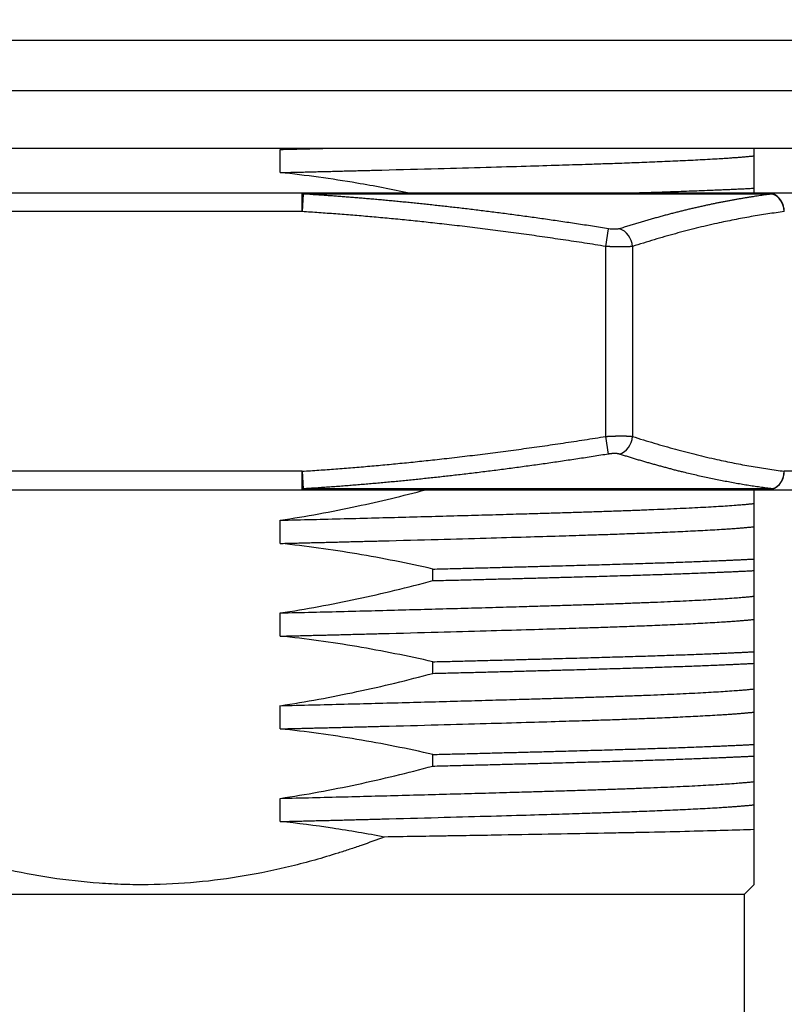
# Model space of a CAD drawing. Header units: inches. Extents: x 174632 to 174866, y 105824 to 105989.
# Tile 6 of 14: x 174708 to 174720, y 105941 to 105957. Entities that reach past the tile are written whole.
import ezdxf

# ---------------------------------------------------------------- set-up
doc = ezdxf.new("R2010")
doc.units = ezdxf.units.IN
doc.layers.add('20', color=7, linetype='Continuous', true_color=0xffffff)
doc.styles.get("Standard").update_dxf_attribs({"font": 'arial.ttf'})
doc.styles.add('标准', font='txt', dxfattribs={"width": 0.667})
doc.dimstyles.get("Standard").update_dxf_attribs({"dimtxt": 0.18, "dimasz": 0.18, "dimexe": 0.18, "dimexo": 0.0625, "dimgap": 0.09, "dimtad": 0, "dimtih": 1, "dimtoh": 1, "dimdec": 4, "dimzin": 0, "dimdsep": 46, "dimtxsty": 'Standard', "dimcen": 0.09, "dimadec": 0, "dimazin": 0, "dimtfac": 1, "dimtdec": 4, "dimtofl": 0, "dimtmove": 0, "dimatfit": 3, "dimfxl": 1, "dimtolj": 1, "dimtzin": 0, "dimarcsym": 0})
doc.dimstyles.new('对齐', dxfattribs={"dimtxt": 3, "dimasz": 2.5, "dimexe": 1.25, "dimexo": 0.625, "dimtad": 1, "dimdsep": 46, "dimtxsty": '标准', "dimcen": 2.5, "dimclrd": 3, "dimclre": 3, "dimclrt": 3, "dimadec": 0, "dimazin": 0, "dimtfac": 1, "dimtmove": 0, "dimatfit": 3, "dimfxl": 1, "dimarcsym": 0})

# ---------------------------------------------------------------- blocks, each defined once
blk = doc.blocks.new('*D10')
at = {"color": 3, "lineweight": -2, "transparency": 16777216}
for p, q in [((174695.502, 105957.155), (174695.502, 105978.14)), ((174723.502, 105957.155), (174723.502, 105978.14)), ((174698.002, 105976.89), (174721.002, 105976.89))]:
    blk.add_line(p, q, dxfattribs=at)
at = {"color": 3, "transparency": 16777216}
for points in [[(174698.002, 105977.306), (174698.002, 105976.473), (174695.502, 105976.89)], [(174721.002, 105977.306), (174721.002, 105976.473), (174723.502, 105976.89)]]:
    blk.add_solid(points, dxfattribs=at)
at = {"layer": 'Defpoints', "color": 0, "transparency": 16777216}
for p in [(174723.502, 105976.89), (174695.502, 105956.53), (174723.502, 105956.53)]:
    blk.add_point(p, dxfattribs=at)
at = {"color": 3, "lineweight": 18, "transparency": 16777216, "insert": (174709.502, 105979.015), "char_height": 3, "attachment_point": 5, "style": '标准'}
blk.add_mtext('{\\fISOCPEUR|b0|i0|c134|p34;%%C}28', dxfattribs=at)
blk = doc.blocks.new('*D13')
at = {"color": 3, "lineweight": -2, "transparency": 16777216}
for p, q in [((174734.831, 105955.712), (174739.342, 105955.712)), ((174738.092, 105953.212), (174738.092, 105940.212)), ((174719.377, 105937.712), (174739.342, 105937.712))]:
    blk.add_line(p, q, dxfattribs=at)
at = {"color": 3, "transparency": 16777216}
for points in [[(174737.675, 105953.212), (174738.508, 105953.212), (174738.092, 105955.712)], [(174737.675, 105940.212), (174738.508, 105940.212), (174738.092, 105937.712)]]:
    blk.add_solid(points, dxfattribs=at)
at = {"layer": 'Defpoints', "color": 0, "transparency": 16777216}
for p in [(174734.206, 105955.712), (174718.752, 105937.712), (174738.092, 105937.712)]:
    blk.add_point(p, dxfattribs=at)
at = {"color": 3, "lineweight": 18, "transparency": 16777216, "insert": (174735.967, 105946.712), "char_height": 3, "attachment_point": 5, "rotation": 90, "style": '标准'}
blk.add_mtext('18', dxfattribs=at)
blk = doc.blocks.new('*D16')
at = {"color": 0, "lineweight": -2, "transparency": 16777216}
for p, q in [((174727.526, 105940.212), (174727.526, 105942.712)), ((174727.526, 105942.712), (174730.026, 105942.712)), ((174718.064, 105937.712), (174727.706, 105937.712)), ((174718.064, 105934.712), (174727.706, 105934.712)), ((174727.526, 105932.212), (174727.526, 105929.712))]:
    blk.add_line(p, q, dxfattribs=at)
at = {"color": 0, "transparency": 16777216}
for points in [[(174727.109, 105940.212), (174727.943, 105940.212), (174727.526, 105937.712)], [(174727.109, 105932.212), (174727.943, 105932.212), (174727.526, 105934.712)]]:
    blk.add_solid(points, dxfattribs=at)
at = {"layer": 'Defpoints', "color": 0, "transparency": 16777216}
for p in [(174718.002, 105937.712), (174727.526, 105937.712), (174718.002, 105934.712)]:
    blk.add_point(p, dxfattribs=at)
at = {"color": 0, "lineweight": 18, "transparency": 16777216, "insert": (174731.098, 105942.712), "char_height": 3, "attachment_point": 5}
blk.add_mtext('\\A1;3', dxfattribs=at)

msp = doc.modelspace()

# ---------------------------------------------------------------- linework, layer by layer
at = {"layer": '20', "color": 7}
for p, q in [((174695.50179, 105956.53008), (174723.50179, 105956.53008)), ((174723.50179, 105955.71174), (174695.50179, 105955.71174)), ((174697.50179, 105954.78288), (174721.50179, 105954.78288)), ((174711.74065, 105954.38909), (174711.74065, 105954.76409)), ((174719.40179, 105954.78288), (174719.40179, 105954.6594)), ((174712.09588, 105954.05724), (174706.9077, 105954.05724)), ((174712.11375, 105954.04256), (174712.09587, 105953.75724)), ((174712.09588, 105953.75724), (174712.09588, 105954.05724)), ((174719.70612, 105954.04256), (174712.11376, 105954.04256)), ((174722.23037, 105954.05724), (174719.63628, 105954.05724)), ((174712.09588, 105953.75724), (174706.9077, 105953.75724)), ((174717.00734, 105953.19443), (174717.05317, 105953.47975)), ((174717.00734, 105950.12005), (174717.00734, 105953.19443)), ((174717.44036, 105953.19443), (174717.44036, 105950.12005)), ((174717.05317, 105949.83474), (174717.00734, 105950.12005)), ((174712.09588, 105949.55724), (174706.90772, 105949.55724)), ((174712.09588, 105949.25724), (174712.09588, 105949.55724)), ((174712.09589, 105949.55724), (174712.11377, 105949.27192)), ((174722.49018, 105949.55724), (174719.89609, 105949.55724)), ((174706.90772, 105949.25724), (174712.09588, 105949.25724)), ((174719.70612, 105949.27192), (174712.11376, 105949.27192)), ((174719.63628, 105949.25724), (174722.23037, 105949.25724)), ((174719.40179, 105949.0344), (174719.40179, 105948.6594)), ((174711.74065, 105948.38909), (174711.74065, 105948.76409)), ((174719.40179, 105947.5344), (174719.40179, 105947.1594)), ((174711.74065, 105946.88909), (174711.74065, 105947.26409)), ((174719.40179, 105946.0344), (174719.40179, 105945.6594)), ((174711.74065, 105945.38909), (174711.74065, 105945.76409)), ((174719.40179, 105944.5344), (174719.40179, 105944.1594)), ((174711.74065, 105943.88909), (174711.74065, 105944.26409)), ((174719.25179, 105942.71174), (174719.40179, 105942.86646)), ((174699.75179, 105942.71174), (174719.25179, 105942.71174)), ((174719.25179, 105938.21174), (174719.25179, 105942.71174))]:
    msp.add_line(p, q, dxfattribs=at)
for centre, major_axis, ratio, start_param, end_param in [((174712.09588, 105953.75724), (0, -0.3), 0.19283363, 2.8274394, 3.14159265), ((174719.63628, 105953.75724), (0, 0.3), 0.8660254, 4.71238917, 6.28318531), ((174719.63628, 105953.75724), (0, 0.3), 0.7533546, 5.96903205, 6.28318531), ((174719.63628, 105953.75724), (0.03731, -0.29767), 0.86432891, 1.46287395, 2.72559908), ((174717.18055, 105953.19443), (-0.09175, 0.28563), 0.85506806, 4.44434507, 5.7431727), ((174717.18055, 105950.12005), (0.09175, 0.28563), 0.85506806, 3.68160526, 4.98043289), ((174719.63628, 105949.55724), (0, 0.3), 0.8660254, 3.14159265, 4.71238892), ((174712.09588, 105949.55724), (0, 0.3), 0.19283363, 3.14159265, 3.45574552), ((174719.63628, 105949.55724), (0, -0.3), 0.75335459, 0, 0.31415286)]:
    msp.add_ellipse(centre, major_axis=major_axis, ratio=ratio, start_param=start_param, end_param=end_param, dxfattribs=at)
for points, weights, degree in [([(174711.74065, 105954.76398), (174712.12512, 105954.77335), (174712.50169, 105954.78283)], [0.96894755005, 0.965746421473, 0.964007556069], 2), ([(174717.31254, 105954.05724), (174718.60863, 105954.0955), (174719.40179, 105954.13673)], [0.998483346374, 0.966730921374, 0.962567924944], 2), ([(174719.63628, 105954.05724), (174717.65667, 105954.05724), (174715.04968, 105954.05724), (174712.09588, 105954.05724)], [1, 0.964125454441, 0.964125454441, 1], 3), ([(174719.70612, 105949.27192), (174719.81945, 105949.31301), (174719.89186, 105949.42235), (174719.89609, 105949.55724)], [1.10026515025, 0.962361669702, 0.966711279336, 1.11331397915], 3), ([(174712.09588, 105949.25724), (174715.04968, 105949.25724), (174717.65667, 105949.25724), (174719.63628, 105949.25724)], [1, 0.964125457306, 0.964125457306, 1], 3)]:
    msp.add_rational_spline(points, weights, degree=degree, dxfattribs=at)
for points, degree in [([(174711.74065, 105954.76398), (174711.77926, 105954.76979), (174711.81786, 105954.77572), (174711.85643, 105954.78177)], 3), ([(174719.40179, 105954.13673), (174719.40179, 105954.05724)], 1), ([(174717.00734, 105953.19443), (174714.40309, 105953.61268), (174712.09588, 105953.75724)], 2), ([(174719.89609, 105953.75724), (174718.74253, 105953.6127), (174717.44036, 105953.19443)], 2), ([(174712.09587, 105949.55724), (174714.40298, 105949.70178), (174717.00734, 105950.12005)], 2), ([(174717.44036, 105950.12005), (174718.74249, 105949.7018), (174719.89609, 105949.55724)], 2), ([(174719.40179, 105948.13673), (174719.40179, 105947.94923)], 1), ([(174714.20851, 105947.78676), (174714.20851, 105947.97426)], 1), ([(174719.40179, 105946.63673), (174719.40179, 105946.44923)], 1), ([(174714.20851, 105946.28676), (174714.20851, 105946.47426)], 1), ([(174719.40179, 105945.13673), (174719.40179, 105944.94923)], 1), ([(174714.20851, 105944.78676), (174714.20851, 105944.97426)], 1)]:
    msp.add_open_spline(points, degree=degree, dxfattribs=at)
for points, knots in [([(174711.74065, 105954.38909), (174711.75706, 105954.38949), (174711.79001, 105954.39029), (174711.83952, 105954.3915), (174711.88931, 105954.39272), (174711.93939, 105954.39394), (174711.98974, 105954.39518), (174712.04037, 105954.39642), (174712.09126, 105954.39768), (174712.14243, 105954.39894), (174712.19386, 105954.40021), (174712.24556, 105954.40149), (174712.29751, 105954.40278), (174712.34973, 105954.40408), (174712.40219, 105954.40539), (174712.45491, 105954.40671), (174712.50788, 105954.40803), (174712.56109, 105954.40937), (174712.61454, 105954.41071), (174712.66823, 105954.41207), (174712.72215, 105954.41343), (174712.77631, 105954.4148), (174712.83069, 105954.41618), (174712.8853, 105954.41757), (174712.94012, 105954.41897), (174712.99516, 105954.42038), (174713.05041, 105954.4218), (174713.10588, 105954.42323), (174713.16154, 105954.42466), (174713.21741, 105954.42611), (174713.27347, 105954.42756), (174713.32972, 105954.42902), (174713.67777, 105954.43811), (174714.27247, 105954.45391), (174715.04879, 105954.47541), (174715.69804, 105954.49417), (174716.23049, 105954.51023), (174716.63967, 105954.52292), (174716.97623, 105954.53382), (174717.28183, 105954.54445), (174717.60392, 105954.55644), (174717.93525, 105954.56985), (174718.26745, 105954.58464), (174718.59088, 105954.60082), (174718.80236, 105954.61307), (174718.9237, 105954.62083), (174718.96643, 105954.62364), (174719.00746, 105954.62641), (174719.04682, 105954.62916), (174719.08453, 105954.63186), (174719.12065, 105954.63454), (174719.15521, 105954.63718), (174719.18823, 105954.63978), (174719.21977, 105954.64235), (174719.24986, 105954.64489), (174719.27852, 105954.64739), (174719.30581, 105954.64986), (174719.33175, 105954.65229), (174719.35636, 105954.65469), (174719.37977, 105954.65706), (174719.39448, 105954.65862), (174719.40179, 105954.6594)], [0, 0, 0, 0, 0.00441945, 0.00886957, 0.01335035, 0.0178618, 0.02240391, 0.02697669, 0.03158014, 0.03621425, 0.04087902, 0.04557447, 0.05030058, 0.05505735, 0.0598448, 0.0646629, 0.06951168, 0.07439112, 0.07930122, 0.084242, 0.08921343, 0.09421554, 0.09924831, 0.10431174, 0.10940585, 0.11453061, 0.11968605, 0.12487215, 0.13008891, 0.13533635, 0.14061444, 0.14592321, 0.15126264, 0.23940017, 0.31834227, 0.38808682, 0.44863196, 0.49997608, 0.5357138, 0.57614717, 0.62127591, 0.67109972, 0.72561824, 0.7848311, 0.84873789, 0.85905517, 0.86925732, 0.87934436, 0.88931628, 0.89917308, 0.90891476, 0.91854132, 0.92805277, 0.93744909, 0.94673029, 0.95589637, 0.96494734, 0.97388318, 0.98270391, 0.99140951, 1, 1, 1, 1]), ([(174719.40179, 105954.65951), (174719.40179, 105954.62819), (174719.40179, 105954.59349), (174719.40179, 105954.51778), (174719.40179, 105954.47676), (174719.40179, 105954.34504), (174719.40179, 105954.24566), (174719.40179, 105954.13673)], [0, 0, 0, 0, 0.25, 0.25, 0.5, 0.5, 1, 1, 1, 1]), ([(174713.82403, 105954.05847), (174713.54399, 105954.11734), (174713.26288, 105954.17098), (174712.77505, 105954.25362), (174712.56874, 105954.28538), (174712.15536, 105954.34225), (174711.94823, 105954.36736), (174711.74065, 105954.38898)], [0, 0, 0, 0, 0.40675914, 0.40675914, 0.70337957, 0.70337957, 1, 1, 1, 1]), ([(174717.05317, 105953.47975), (174717.00943, 105953.48671), (174716.92232, 105953.50058), (174716.79215, 105953.52096), (174716.66302, 105953.54092), (174716.53494, 105953.56044), (174716.4079, 105953.57953), (174716.28191, 105953.59819), (174716.15696, 105953.61642), (174716.03307, 105953.63423), (174715.91022, 105953.65162), (174715.78843, 105953.66859), (174715.66768, 105953.68516), (174715.548, 105953.70131), (174715.42936, 105953.71707), (174715.31178, 105953.73242), (174715.19526, 105953.74739), (174715.0798, 105953.76196), (174714.9654, 105953.77614), (174714.85206, 105953.78995), (174714.73978, 105953.80338), (174714.62857, 105953.81643), (174714.51842, 105953.82912), (174714.40934, 105953.84145), (174714.30132, 105953.85342), (174714.19437, 105953.86504), (174714.0885, 105953.87632), (174713.98369, 105953.88725), (174713.87995, 105953.89784), (174713.77729, 105953.90811), (174713.67571, 105953.91805), (174713.57519, 105953.92767), (174713.47576, 105953.93697), (174713.3774, 105953.94597), (174713.28012, 105953.95466), (174713.18393, 105953.96305), (174713.08881, 105953.97115), (174712.99477, 105953.97896), (174712.90182, 105953.98649), (174712.80995, 105953.99375), (174712.71917, 105954.00074), (174712.62947, 105954.00746), (174712.54086, 105954.01392), (174712.45333, 105954.02013), (174712.3669, 105954.0261), (174712.28155, 105954.03182), (174712.19729, 105954.03731), (174712.14148, 105954.04082), (174712.11376, 105954.04256)], [0, 0, 0, 0, 0.02671387, 0.05320702, 0.07947942, 0.10553105, 0.13136188, 0.15697187, 0.18236101, 0.20752928, 0.23247664, 0.25720309, 0.2817086, 0.30599314, 0.33005667, 0.35389917, 0.37752063, 0.40092101, 0.4241003, 0.44705846, 0.46979545, 0.49231124, 0.51460583, 0.53667918, 0.55853129, 0.5801621, 0.6015716, 0.62275975, 0.64372651, 0.66447186, 0.68499578, 0.70529825, 0.72537924, 0.74523873, 0.7648767, 0.78429311, 0.80348794, 0.82246115, 0.84121272, 0.85974264, 0.87805088, 0.89613743, 0.91400226, 0.93164537, 0.94906671, 0.96626628, 0.98324405, 1, 1, 1, 1]), ([(174719.70612, 105954.04256), (174719.69008, 105954.04054), (174719.65775, 105954.03649), (174719.60891, 105954.03009), (174719.55935, 105954.02339), (174719.50907, 105954.01636), (174719.45807, 105954.00901), (174719.40636, 105954.00131), (174719.35393, 105953.99326), (174719.30078, 105953.98486), (174719.24692, 105953.97609), (174719.19234, 105953.96695), (174719.13705, 105953.95742), (174719.08105, 105953.9475), (174719.02434, 105953.93719), (174718.96691, 105953.92646), (174718.90878, 105953.91532), (174718.84993, 105953.90376), (174718.79038, 105953.89176), (174718.73012, 105953.87932), (174718.66915, 105953.86644), (174718.60748, 105953.8531), (174718.5451, 105953.83929), (174718.48202, 105953.82502), (174718.41823, 105953.81026), (174718.35374, 105953.79502), (174718.28855, 105953.77929), (174718.22266, 105953.76306), (174718.15607, 105953.74631), (174718.08878, 105953.72906), (174718.0208, 105953.71129), (174717.95212, 105953.69299), (174717.88274, 105953.67415), (174717.81267, 105953.65478), (174717.7419, 105953.63486), (174717.67044, 105953.61439), (174717.59829, 105953.59337), (174717.52545, 105953.57178), (174717.45191, 105953.54963), (174717.37769, 105953.52691), (174717.30278, 105953.50363), (174717.25263, 105953.48773), (174717.22743, 105953.47975)], [0, 0, 0, 0, 0.01934719, 0.0389847, 0.0589125, 0.07913055, 0.09963884, 0.12043734, 0.14152602, 0.16290485, 0.18457379, 0.20653282, 0.22878189, 0.25132095, 0.27414997, 0.29726891, 0.32067774, 0.34437644, 0.36836497, 0.39264329, 0.41721135, 0.4420691, 0.4672165, 0.49265352, 0.51838013, 0.54439629, 0.57070195, 0.59729708, 0.6241816, 0.65135547, 0.67881868, 0.70657121, 0.73461302, 0.76294408, 0.79156434, 0.82047376, 0.8496723, 0.87915991, 0.90893654, 0.93900215, 0.96935666, 1, 1, 1, 1]), ([(174717.22743, 105953.47975), (174717.22026, 105953.47746), (174717.2041, 105953.47393), (174717.17423, 105953.4712), (174717.13985, 105953.47092), (174717.0991, 105953.4734), (174717.06899, 105953.47722), (174717.05317, 105953.47975)], [0, 0, 0, 0, 0.20435722, 0.38754903, 0.57120138, 0.7734017, 1, 1, 1, 1]), ([(174717.44036, 105953.19443), (174717.43844, 105953.19419), (174717.4346, 105953.19371), (174717.42857, 105953.19304), (174717.42234, 105953.19239), (174717.41588, 105953.19178), (174717.40922, 105953.19119), (174717.40234, 105953.19064), (174717.39527, 105953.19012), (174717.38799, 105953.18963), (174717.38051, 105953.18918), (174717.37284, 105953.18875), (174717.36498, 105953.18836), (174717.35694, 105953.188), (174717.34871, 105953.18767), (174717.34031, 105953.18737), (174717.33173, 105953.1871), (174717.32299, 105953.18686), (174717.31408, 105953.18666), (174717.30501, 105953.18648), (174717.29579, 105953.18634), (174717.28642, 105953.18623), (174717.2769, 105953.18615), (174717.26725, 105953.18611), (174717.25745, 105953.18609), (174717.24753, 105953.18611), (174717.23749, 105953.18615), (174717.22732, 105953.18623), (174717.21704, 105953.18634), (174717.20665, 105953.18648), (174717.19616, 105953.18666), (174717.18557, 105953.18686), (174717.17488, 105953.1871), (174717.16411, 105953.18737), (174717.15326, 105953.18767), (174717.14233, 105953.188), (174717.13133, 105953.18836), (174717.12027, 105953.18875), (174717.10914, 105953.18918), (174717.09797, 105953.18963), (174717.08674, 105953.19012), (174717.07548, 105953.19064), (174717.06418, 105953.19119), (174717.05285, 105953.19178), (174717.04149, 105953.19239), (174717.03012, 105953.19304), (174717.01873, 105953.19371), (174717.01114, 105953.19419), (174717.00734, 105953.19443)], [0, 0, 0, 0, 0.02174966, 0.04349641, 0.06524042, 0.08698186, 0.10872088, 0.13045767, 0.15219238, 0.17392518, 0.19565623, 0.21738571, 0.23911378, 0.2608406, 0.28256634, 0.30429117, 0.32601526, 0.34773876, 0.36946186, 0.39118471, 0.41290748, 0.43463033, 0.45635344, 0.47807697, 0.49980108, 0.52152595, 0.54325174, 0.56497861, 0.58670674, 0.60843628, 0.63016741, 0.65190029, 0.67363508, 0.69537196, 0.71711109, 0.73885264, 0.76059677, 0.78234364, 0.80409343, 0.8258463, 0.84760241, 0.86936194, 0.89112504, 0.91289189, 0.93466264, 0.95643747, 0.97821653, 1, 1, 1, 1]), ([(174717.00734, 105950.12005), (174717.01114, 105950.12029), (174717.01875, 105950.12077), (174717.03015, 105950.12144), (174717.04153, 105950.12208), (174717.0529, 105950.1227), (174717.06424, 105950.12328), (174717.07556, 105950.12383), (174717.08683, 105950.12435), (174717.09807, 105950.12483), (174717.10925, 105950.12529), (174717.12038, 105950.12571), (174717.13145, 105950.12611), (174717.14246, 105950.12647), (174717.1534, 105950.1268), (174717.16425, 105950.1271), (174717.17503, 105950.12736), (174717.18572, 105950.1276), (174717.19631, 105950.1278), (174717.2068, 105950.12798), (174717.2172, 105950.12812), (174717.22748, 105950.12823), (174717.23764, 105950.12831), (174717.24769, 105950.12835), (174717.25761, 105950.12837), (174717.2674, 105950.12835), (174717.27705, 105950.12831), (174717.28656, 105950.12823), (174717.29593, 105950.12812), (174717.30515, 105950.12798), (174717.31421, 105950.1278), (174717.32311, 105950.1276), (174717.33185, 105950.12736), (174717.34042, 105950.1271), (174717.34881, 105950.1268), (174717.35703, 105950.12647), (174717.36507, 105950.12611), (174717.37292, 105950.12571), (174717.38058, 105950.12529), (174717.38805, 105950.12483), (174717.39532, 105950.12435), (174717.40239, 105950.12383), (174717.40926, 105950.12328), (174717.41591, 105950.1227), (174717.42236, 105950.12208), (174717.42859, 105950.12144), (174717.43461, 105950.12077), (174717.43844, 105950.12029), (174717.44036, 105950.12005)], [0, 0, 0, 0, 0.02181188, 0.0436181, 0.06541884, 0.08721426, 0.10900452, 0.13078978, 0.15257022, 0.17434599, 0.19611726, 0.2178842, 0.23964696, 0.26140572, 0.28316063, 0.30491187, 0.32665959, 0.34840397, 0.37014516, 0.39188334, 0.41361867, 0.43535131, 0.45708143, 0.4788092, 0.50053478, 0.52225833, 0.54398002, 0.56570003, 0.5874185, 0.60913562, 0.63085154, 0.65256643, 0.67428045, 0.69599378, 0.71770658, 0.73941901, 0.76113124, 0.78284343, 0.80455576, 0.82626838, 0.84798147, 0.86969519, 0.8914097, 0.91312518, 0.93484178, 0.95655967, 0.97827902, 1, 1, 1, 1]), ([(174717.05317, 105949.83474), (174716.96964, 105949.82148), (174716.80304, 105949.79504), (174716.55361, 105949.75675), (174716.30535, 105949.71961), (174716.05816, 105949.6837), (174715.81198, 105949.64901), (174715.56673, 105949.61554), (174715.32234, 105949.58328), (174715.07871, 105949.55225), (174714.83578, 105949.52243), (174714.63759, 105949.49905), (174714.48404, 105949.48146), (174714.37499, 105949.46921), (174714.26613, 105949.45722), (174714.15745, 105949.44548), (174714.04894, 105949.43401), (174713.9406, 105949.42279), (174713.83241, 105949.41184), (174713.72436, 105949.40114), (174713.61644, 105949.39071), (174713.50864, 105949.38053), (174713.40096, 105949.37062), (174713.29338, 105949.36096), (174713.1859, 105949.35156), (174713.07849, 105949.34243), (174712.97116, 105949.33355), (174712.86388, 105949.32493), (174712.75666, 105949.31657), (174712.64947, 105949.30848), (174712.54232, 105949.30064), (174712.43518, 105949.29306), (174712.32805, 105949.28574), (174712.22091, 105949.27867), (174712.14947, 105949.27417), (174712.11376, 105949.27192)], [0, 0, 0, 0, 0.05101595, 0.10175186, 0.15222204, 0.20244135, 0.25242526, 0.3021898, 0.35175158, 0.40112777, 0.45033614, 0.49939502, 0.521505, 0.54356924, 0.56558968, 0.58756828, 0.60950705, 0.63140798, 0.65327311, 0.67510452, 0.69690429, 0.71867452, 0.74041735, 0.76213493, 0.78382944, 0.80550308, 0.82715808, 0.84879667, 0.87042111, 0.8920337, 0.91363673, 0.93523253, 0.95682343, 0.97841179, 1, 1, 1, 1]), ([(174717.22743, 105949.83474), (174717.22493, 105949.83548), (174717.21996, 105949.83696), (174717.21149, 105949.83881), (174717.20236, 105949.84036), (174717.1925, 105949.84158), (174717.18192, 105949.8425), (174717.17064, 105949.84309), (174717.16057, 105949.84332), (174717.15211, 105949.84334), (174717.14549, 105949.84328), (174717.13881, 105949.84313), (174717.13205, 105949.8429), (174717.12522, 105949.84258), (174717.11832, 105949.84218), (174717.11135, 105949.84169), (174717.10431, 105949.84112), (174717.09721, 105949.84046), (174717.09003, 105949.83972), (174717.08279, 105949.83889), (174717.07548, 105949.83798), (174717.0681, 105949.83699), (174717.06065, 105949.83591), (174717.05567, 105949.83513), (174717.05317, 105949.83474)], [0, 0, 0, 0, 0.06914758, 0.13717285, 0.20442382, 0.27126023, 0.3380481, 0.40515387, 0.47293841, 0.50880761, 0.5443595, 0.57964106, 0.61470044, 0.64958669, 0.68434968, 0.71903981, 0.75370783, 0.78840463, 0.82318099, 0.8580874, 0.89317377, 0.92848933, 0.96408234, 1, 1, 1, 1]), ([(174719.70612, 105949.27192), (174719.6721, 105949.27624), (174719.60408, 105949.28487), (174719.50201, 105949.299), (174719.39992, 105949.31399), (174719.29777, 105949.32994), (174719.19553, 105949.34682), (174719.09317, 105949.36463), (174718.99065, 105949.38337), (174718.88795, 105949.40305), (174718.78503, 105949.42366), (174718.68185, 105949.4452), (174718.57838, 105949.46767), (174718.47457, 105949.49108), (174718.3704, 105949.51542), (174718.27949, 105949.53739), (174718.20194, 105949.55662), (174718.13786, 105949.57282), (174718.07367, 105949.58936), (174718.00937, 105949.60623), (174717.94496, 105949.62344), (174717.88043, 105949.64097), (174717.81577, 105949.65885), (174717.75099, 105949.67705), (174717.68606, 105949.69559), (174717.621, 105949.71446), (174717.55579, 105949.73367), (174717.49043, 105949.75321), (174717.42491, 105949.77308), (174717.35923, 105949.7933), (174717.29338, 105949.81382), (174717.24943, 105949.82776), (174717.22743, 105949.83474)], [0, 0, 0, 0, 0.04102142, 0.08204352, 0.12308231, 0.16415357, 0.20527283, 0.24645534, 0.2877161, 0.32906979, 0.37053083, 0.41211332, 0.45383105, 0.4956975, 0.53772583, 0.57992887, 0.60575575, 0.63162839, 0.65754934, 0.68352111, 0.70954616, 0.73562692, 0.76176576, 0.78796502, 0.81422699, 0.84055391, 0.866948, 0.89341141, 0.91994626, 0.94655462, 0.97323854, 1, 1, 1, 1]), ([(174711.74065, 105948.76398), (174711.94867, 105948.79529), (174712.15609, 105948.83), (174712.56982, 105948.90571), (174712.77617, 105948.94672), (174713.35392, 105949.07005), (174713.72393, 105949.15893), (174714.09187, 105949.25577)], [0, 0, 0, 0, 0.26255332, 0.26255332, 0.52510664, 0.52510664, 1, 1, 1, 1]), ([(174719.40179, 105949.25176), (174719.40179, 105949.23551), (174719.40179, 105949.21982), (174719.40179, 105949.16986), (174719.40179, 105949.13811), (174719.40179, 105949.08124), (174719.40179, 105949.05613), (174719.40179, 105949.03451)], [0, 0, 0, 0, 0.17807588, 0.17807588, 0.58903794, 0.58903794, 1, 1, 1, 1]), ([(174711.74065, 105948.38909), (174711.75706, 105948.38949), (174711.79001, 105948.39029), (174711.83952, 105948.3915), (174711.88931, 105948.39272), (174711.93939, 105948.39394), (174711.98974, 105948.39518), (174712.04037, 105948.39642), (174712.09126, 105948.39768), (174712.14243, 105948.39894), (174712.19386, 105948.40021), (174712.24556, 105948.40149), (174712.29751, 105948.40278), (174712.34973, 105948.40408), (174712.40219, 105948.40539), (174712.45491, 105948.40671), (174712.50788, 105948.40803), (174712.56109, 105948.40937), (174712.61454, 105948.41071), (174712.66823, 105948.41207), (174712.72215, 105948.41343), (174712.77631, 105948.4148), (174712.83069, 105948.41618), (174712.8853, 105948.41757), (174712.94012, 105948.41897), (174712.99516, 105948.42038), (174713.05041, 105948.4218), (174713.10588, 105948.42323), (174713.16154, 105948.42466), (174713.21741, 105948.42611), (174713.27347, 105948.42756), (174713.32972, 105948.42902), (174713.67777, 105948.43811), (174714.27247, 105948.45391), (174715.04879, 105948.47541), (174715.69804, 105948.49417), (174716.23049, 105948.51023), (174716.63967, 105948.52292), (174716.97623, 105948.53382), (174717.28183, 105948.54445), (174717.60392, 105948.55644), (174717.93525, 105948.56985), (174718.26745, 105948.58464), (174718.59088, 105948.60082), (174718.80236, 105948.61307), (174718.9237, 105948.62083), (174718.96643, 105948.62364), (174719.00746, 105948.62641), (174719.04682, 105948.62916), (174719.08453, 105948.63186), (174719.12065, 105948.63454), (174719.15521, 105948.63718), (174719.18823, 105948.63978), (174719.21977, 105948.64235), (174719.24986, 105948.64489), (174719.27852, 105948.64739), (174719.30581, 105948.64986), (174719.33175, 105948.65229), (174719.35636, 105948.65469), (174719.37977, 105948.65706), (174719.39448, 105948.65862), (174719.40179, 105948.6594)], [0, 0, 0, 0, 0.00441945, 0.00886957, 0.01335035, 0.0178618, 0.02240391, 0.02697669, 0.03158014, 0.03621425, 0.04087903, 0.04557447, 0.05030058, 0.05505735, 0.0598448, 0.0646629, 0.06951168, 0.07439112, 0.07930122, 0.084242, 0.08921343, 0.09421554, 0.09924831, 0.10431174, 0.10940585, 0.11453061, 0.11968605, 0.12487215, 0.13008891, 0.13533635, 0.14061444, 0.14592321, 0.15126264, 0.23940017, 0.31834227, 0.38808682, 0.44863196, 0.49997608, 0.5357138, 0.57614717, 0.62127591, 0.67109972, 0.72561824, 0.7848311, 0.84873789, 0.85905517, 0.86925732, 0.87934436, 0.88931628, 0.89917308, 0.90891476, 0.91854132, 0.92805277, 0.93744909, 0.94673029, 0.95589637, 0.96494734, 0.97388318, 0.98270391, 0.99140951, 1, 1, 1, 1]), ([(174719.40179, 105948.65951), (174719.40179, 105948.62819), (174719.40179, 105948.59349), (174719.40179, 105948.51778), (174719.40179, 105948.47676), (174719.40179, 105948.34504), (174719.40179, 105948.24566), (174719.40179, 105948.13673)], [0, 0, 0, 0, 0.25, 0.25, 0.5, 0.5, 1, 1, 1, 1]), ([(174714.20851, 105947.97426), (174713.80154, 105948.06694), (174713.39222, 105948.14906), (174712.77505, 105948.25362), (174712.56874, 105948.28538), (174712.15536, 105948.34225), (174711.94823, 105948.36736), (174711.74065, 105948.38898)], [0, 0, 0, 0, 0.5, 0.5, 0.75, 0.75, 1, 1, 1, 1]), ([(174719.40179, 105947.94923), (174719.40179, 105947.85655), (174719.40179, 105947.77443), (174719.40179, 105947.66986), (174719.40179, 105947.63811), (174719.40179, 105947.58124), (174719.40179, 105947.55613), (174719.40179, 105947.53451)], [0, 0, 0, 0, 0.5, 0.5, 0.75, 0.75, 1, 1, 1, 1]), ([(174711.74065, 105947.26398), (174711.94867, 105947.29529), (174712.15609, 105947.33), (174712.56982, 105947.40571), (174712.77617, 105947.44672), (174713.39326, 105947.57845), (174713.80215, 105947.67783), (174714.20851, 105947.78676)], [0, 0, 0, 0, 0.25, 0.25, 0.5, 0.5, 1, 1, 1, 1]), ([(174711.74065, 105946.88909), (174711.75706, 105946.88949), (174711.79001, 105946.89029), (174711.83952, 105946.8915), (174711.88931, 105946.89272), (174711.93939, 105946.89394), (174711.98974, 105946.89518), (174712.04037, 105946.89642), (174712.09126, 105946.89768), (174712.14243, 105946.89894), (174712.19386, 105946.90021), (174712.24556, 105946.90149), (174712.29751, 105946.90278), (174712.34973, 105946.90408), (174712.40219, 105946.90539), (174712.45491, 105946.90671), (174712.50788, 105946.90803), (174712.56109, 105946.90937), (174712.61454, 105946.91071), (174712.66823, 105946.91207), (174712.72215, 105946.91343), (174712.77631, 105946.9148), (174712.83069, 105946.91618), (174712.8853, 105946.91757), (174712.94012, 105946.91897), (174712.99516, 105946.92038), (174713.05041, 105946.9218), (174713.10588, 105946.92323), (174713.16154, 105946.92466), (174713.21741, 105946.92611), (174713.27347, 105946.92756), (174713.32972, 105946.92902), (174713.67777, 105946.93811), (174714.27247, 105946.95391), (174715.04879, 105946.97541), (174715.69804, 105946.99417), (174716.23049, 105947.01023), (174716.63967, 105947.02292), (174716.97623, 105947.03382), (174717.28183, 105947.04445), (174717.60392, 105947.05644), (174717.93525, 105947.06985), (174718.26745, 105947.08464), (174718.59088, 105947.10082), (174718.80236, 105947.11307), (174718.9237, 105947.12083), (174718.96643, 105947.12364), (174719.00746, 105947.12641), (174719.04682, 105947.12916), (174719.08453, 105947.13186), (174719.12065, 105947.13454), (174719.15521, 105947.13718), (174719.18823, 105947.13978), (174719.21977, 105947.14235), (174719.24986, 105947.14489), (174719.27852, 105947.14739), (174719.30581, 105947.14986), (174719.33175, 105947.15229), (174719.35636, 105947.15469), (174719.37977, 105947.15706), (174719.39448, 105947.15862), (174719.40179, 105947.1594)], [0, 0, 0, 0, 0.00441945, 0.00886957, 0.01335035, 0.0178618, 0.02240391, 0.02697669, 0.03158014, 0.03621425, 0.04087903, 0.04557447, 0.05030058, 0.05505735, 0.0598448, 0.0646629, 0.06951168, 0.07439112, 0.07930122, 0.084242, 0.08921343, 0.09421554, 0.09924831, 0.10431174, 0.10940585, 0.11453061, 0.11968605, 0.12487215, 0.13008891, 0.13533635, 0.14061444, 0.14592321, 0.15126264, 0.23940017, 0.31834227, 0.38808682, 0.44863196, 0.49997608, 0.5357138, 0.57614717, 0.62127591, 0.67109972, 0.72561824, 0.7848311, 0.84873789, 0.85905517, 0.86925732, 0.87934436, 0.88931628, 0.89917308, 0.90891476, 0.91854132, 0.92805277, 0.93744909, 0.94673029, 0.95589637, 0.96494734, 0.97388318, 0.98270391, 0.99140951, 1, 1, 1, 1]), ([(174719.40179, 105947.15951), (174719.40179, 105947.12819), (174719.40179, 105947.09349), (174719.40179, 105947.01778), (174719.40179, 105946.97676), (174719.40179, 105946.84504), (174719.40179, 105946.74566), (174719.40179, 105946.63673)], [0, 0, 0, 0, 0.25, 0.25, 0.5, 0.5, 1, 1, 1, 1]), ([(174714.20851, 105946.47426), (174713.80154, 105946.56694), (174713.39222, 105946.64906), (174712.77505, 105946.75362), (174712.56874, 105946.78538), (174712.15536, 105946.84225), (174711.94823, 105946.86736), (174711.74065, 105946.88898)], [0, 0, 0, 0, 0.5, 0.5, 0.75, 0.75, 1, 1, 1, 1]), ([(174719.40179, 105946.44923), (174719.40179, 105946.35655), (174719.40179, 105946.27443), (174719.40179, 105946.16986), (174719.40179, 105946.13811), (174719.40179, 105946.08124), (174719.40179, 105946.05613), (174719.40179, 105946.03451)], [0, 0, 0, 0, 0.5, 0.5, 0.75, 0.75, 1, 1, 1, 1]), ([(174711.74065, 105945.76398), (174711.94867, 105945.79529), (174712.15609, 105945.83), (174712.56982, 105945.90571), (174712.77617, 105945.94672), (174713.39326, 105946.07845), (174713.80215, 105946.17783), (174714.20851, 105946.28676)], [0, 0, 0, 0, 0.25, 0.25, 0.5, 0.5, 1, 1, 1, 1]), ([(174711.74065, 105945.38909), (174711.75706, 105945.38949), (174711.79001, 105945.39029), (174711.83952, 105945.3915), (174711.88931, 105945.39272), (174711.93939, 105945.39394), (174711.98974, 105945.39518), (174712.04037, 105945.39642), (174712.09126, 105945.39768), (174712.14243, 105945.39894), (174712.19386, 105945.40021), (174712.24556, 105945.40149), (174712.29751, 105945.40278), (174712.34973, 105945.40408), (174712.40219, 105945.40539), (174712.45491, 105945.40671), (174712.50788, 105945.40803), (174712.56109, 105945.40937), (174712.61454, 105945.41071), (174712.66823, 105945.41207), (174712.72215, 105945.41343), (174712.77631, 105945.4148), (174712.83069, 105945.41618), (174712.8853, 105945.41757), (174712.94012, 105945.41897), (174712.99516, 105945.42038), (174713.05041, 105945.4218), (174713.10588, 105945.42323), (174713.16154, 105945.42466), (174713.21741, 105945.42611), (174713.27347, 105945.42756), (174713.32972, 105945.42902), (174713.67777, 105945.43811), (174714.27247, 105945.45391), (174715.04879, 105945.47541), (174715.69804, 105945.49417), (174716.23049, 105945.51023), (174716.63967, 105945.52292), (174716.97623, 105945.53382), (174717.28183, 105945.54445), (174717.60392, 105945.55644), (174717.93525, 105945.56985), (174718.26745, 105945.58464), (174718.59088, 105945.60082), (174718.80236, 105945.61307), (174718.9237, 105945.62083), (174718.96643, 105945.62364), (174719.00746, 105945.62641), (174719.04682, 105945.62916), (174719.08453, 105945.63186), (174719.12065, 105945.63454), (174719.15521, 105945.63718), (174719.18823, 105945.63978), (174719.21977, 105945.64235), (174719.24986, 105945.64489), (174719.27852, 105945.64739), (174719.30581, 105945.64986), (174719.33175, 105945.65229), (174719.35636, 105945.65469), (174719.37977, 105945.65706), (174719.39448, 105945.65862), (174719.40179, 105945.6594)], [0, 0, 0, 0, 0.00441945, 0.00886957, 0.01335035, 0.0178618, 0.02240391, 0.02697669, 0.03158014, 0.03621425, 0.04087902, 0.04557447, 0.05030058, 0.05505735, 0.0598448, 0.0646629, 0.06951168, 0.07439112, 0.07930122, 0.084242, 0.08921343, 0.09421554, 0.09924831, 0.10431174, 0.10940585, 0.11453061, 0.11968605, 0.12487215, 0.13008891, 0.13533635, 0.14061444, 0.14592321, 0.15126264, 0.23940017, 0.31834227, 0.38808682, 0.44863196, 0.49997608, 0.5357138, 0.57614717, 0.62127591, 0.67109972, 0.72561824, 0.7848311, 0.84873789, 0.85905517, 0.86925732, 0.87934436, 0.88931628, 0.89917308, 0.90891476, 0.91854132, 0.92805277, 0.93744909, 0.94673029, 0.95589637, 0.96494734, 0.97388318, 0.98270391, 0.99140951, 1, 1, 1, 1]), ([(174719.40179, 105945.65951), (174719.40179, 105945.62819), (174719.40179, 105945.59349), (174719.40179, 105945.51778), (174719.40179, 105945.47676), (174719.40179, 105945.34504), (174719.40179, 105945.24566), (174719.40179, 105945.13673)], [0, 0, 0, 0, 0.25, 0.25, 0.5, 0.5, 1, 1, 1, 1]), ([(174714.20851, 105944.97426), (174713.80154, 105945.06694), (174713.39222, 105945.14906), (174712.77505, 105945.25362), (174712.56874, 105945.28538), (174712.15536, 105945.34225), (174711.94823, 105945.36736), (174711.74065, 105945.38898)], [0, 0, 0, 0, 0.5, 0.5, 0.75, 0.75, 1, 1, 1, 1]), ([(174719.40179, 105944.94923), (174719.40179, 105944.85655), (174719.40179, 105944.77443), (174719.40179, 105944.66986), (174719.40179, 105944.63811), (174719.40179, 105944.58124), (174719.40179, 105944.55613), (174719.40179, 105944.53451)], [0, 0, 0, 0, 0.5, 0.5, 0.75, 0.75, 1, 1, 1, 1]), ([(174711.74065, 105944.26398), (174711.94867, 105944.29529), (174712.15609, 105944.33), (174712.56982, 105944.40571), (174712.77617, 105944.44672), (174713.39326, 105944.57845), (174713.80215, 105944.67783), (174714.20851, 105944.78676)], [0, 0, 0, 0, 0.25, 0.25, 0.5, 0.5, 1, 1, 1, 1]), ([(174711.74065, 105943.88909), (174711.75706, 105943.88949), (174711.79001, 105943.89029), (174711.83952, 105943.8915), (174711.88931, 105943.89272), (174711.93939, 105943.89394), (174711.98974, 105943.89518), (174712.04037, 105943.89642), (174712.09126, 105943.89768), (174712.14243, 105943.89894), (174712.19386, 105943.90021), (174712.24556, 105943.90149), (174712.29751, 105943.90278), (174712.34973, 105943.90408), (174712.40219, 105943.90539), (174712.45491, 105943.90671), (174712.50788, 105943.90803), (174712.56109, 105943.90937), (174712.61454, 105943.91071), (174712.66823, 105943.91207), (174712.72215, 105943.91343), (174712.77631, 105943.9148), (174712.83069, 105943.91618), (174712.88529, 105943.91757), (174712.94012, 105943.91897), (174712.99516, 105943.92038), (174713.05041, 105943.9218), (174713.10588, 105943.92323), (174713.16154, 105943.92466), (174713.21741, 105943.92611), (174713.27347, 105943.92756), (174713.32972, 105943.92902), (174713.67777, 105943.93811), (174714.27247, 105943.95391), (174715.04879, 105943.97541), (174715.69804, 105943.99417), (174716.23049, 105944.01023), (174716.63967, 105944.02292), (174716.97623, 105944.03382), (174717.28183, 105944.04445), (174717.60392, 105944.05644), (174717.93525, 105944.06985), (174718.26745, 105944.08464), (174718.59088, 105944.10082), (174718.80236, 105944.11307), (174718.9237, 105944.12083), (174718.96643, 105944.12364), (174719.00746, 105944.12641), (174719.04682, 105944.12916), (174719.08453, 105944.13186), (174719.12065, 105944.13454), (174719.15521, 105944.13718), (174719.18823, 105944.13978), (174719.21977, 105944.14235), (174719.24986, 105944.14489), (174719.27852, 105944.14739), (174719.30581, 105944.14986), (174719.33175, 105944.15229), (174719.35636, 105944.15469), (174719.37977, 105944.15706), (174719.39448, 105944.15862), (174719.40179, 105944.1594)], [0, 0, 0, 0, 0.00441944, 0.00886954, 0.01335031, 0.01786175, 0.02240385, 0.02697662, 0.03158006, 0.03621417, 0.04087894, 0.04557438, 0.05030048, 0.05505726, 0.05984469, 0.0646628, 0.06951157, 0.07439101, 0.07930112, 0.08424189, 0.08921333, 0.09421544, 0.09924822, 0.10431166, 0.10940577, 0.11453054, 0.11968598, 0.12487209, 0.13008887, 0.13533631, 0.14061442, 0.14592319, 0.15126264, 0.23940017, 0.31834227, 0.38808682, 0.44863196, 0.49997608, 0.5357138, 0.57614717, 0.62127591, 0.67109972, 0.72561824, 0.7848311, 0.84873789, 0.85905517, 0.86925732, 0.87934436, 0.88931628, 0.89917308, 0.90891476, 0.91854132, 0.92805277, 0.93744909, 0.94673029, 0.95589637, 0.96494734, 0.97388318, 0.98270391, 0.99140951, 1, 1, 1, 1]), ([(174719.40179, 105944.15951), (174719.40179, 105944.10909), (174719.40179, 105944.04988), (174719.40179, 105943.91587), (174719.40179, 105943.8411), (174719.40179, 105943.75964)], [0, 0, 0, 0, 0.5, 0.5, 1, 1, 1, 1]), ([(174713.42428, 105943.63875), (174713.14557, 105943.69206), (174712.86581, 105943.73994), (174712.30445, 105943.82371), (174712.02293, 105943.85958), (174711.74065, 105943.88898)], [0, 0, 0, 0, 0.5, 0.5, 1, 1, 1, 1]), ([(174719.40179, 105943.75964), (174719.25752, 105943.75446), (174719.09839, 105943.74932), (174718.75147, 105943.73911), (174718.56366, 105943.73405), (174718.15952, 105943.72401), (174717.94319, 105943.71904), (174717.65452, 105943.71286), (174717.56655, 105943.71102), (174717.4765, 105943.70918), (174717.41601, 105943.70795), (174717.38553, 105943.70734), (174717.2324, 105943.70429), (174717.10722, 105943.7019), (174716.72373, 105943.69469), (174716.1912, 105943.68494), (174715.61702, 105943.67491), (174715.1706, 105943.66729), (174715.01916, 105943.66472), (174714.78797, 105943.66086), (174714.71024, 105943.65956), (174714.55342, 105943.65696), (174714.47429, 105943.65566), (174714.07724, 105943.64915), (174713.75366, 105943.64395), (174713.42428, 105943.63875)], [0, 0, 0, 0, 0.125, 0.125, 0.25, 0.25, 0.375, 0.375, 0.40625, 0.421875, 0.421875, 0.4375, 0.4375, 0.5, 0.5, 0.625, 0.75, 0.75, 0.8125, 0.8125, 0.84375, 0.84375, 0.875, 0.875, 1, 1, 1, 1]), ([(174719.40179, 105943.75964), (174719.40179, 105943.55188), (174719.40179, 105943.37293), (174719.40179, 105943.08864), (174719.40179, 105942.9834), (174719.40179, 105942.9086), (174719.40179, 105942.89648), (174719.40179, 105942.88273), (174719.40179, 105942.87889), (174719.40179, 105942.87274), (174719.40179, 105942.87043), (174719.40179, 105942.86729), (174719.40179, 105942.86649), (174719.40179, 105942.86646)], [0, 0, 0, 0, 0.3806101, 0.3806101, 0.7612202, 0.7612202, 0.85637272, 0.85637272, 0.90394899, 0.90394899, 0.95152525, 0.95152525, 1, 1, 1, 1]), ([(174713.42428, 105943.63875), (174713.30101, 105943.59192), (174713.1771, 105943.54675), (174712.99017, 105943.48166), (174712.92769, 105943.46041), (174712.80264, 105943.41892), (174712.74005, 105943.39867), (174712.42669, 105943.29995), (174712.17479, 105943.22907), (174711.41512, 105943.04303), (174710.90334, 105942.95455), (174710.12648, 105942.88331), (174709.866, 105942.86979), (174709.47286, 105942.86561), (174709.27569, 105942.86754), (174709.0776, 105942.8756), (174708.94534, 105942.88235), (174708.8792, 105942.88641), (174708.28616, 105942.92884), (174707.76999, 105943.00896), (174707.26293, 105943.12432)], [0, 0, 0, 0, 0.0625, 0.0625, 0.09375, 0.09375, 0.125, 0.125, 0.25, 0.25, 0.5, 0.5, 0.625, 0.625, 0.6875, 0.71875, 0.71875, 0.75, 0.75, 1, 1, 1, 1])]:
    msp.add_open_spline(points, degree=3, knots=knots, dxfattribs=at)
for points, weights in [([(174711.74065, 105948.76398), (174714.60348, 105948.83379), (174716.67892, 105948.89924), (174718.75437, 105948.96469), (174719.40179, 105949.03451)], [0.96894755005, 0.945608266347, 1, 0.945608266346, 0.968947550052]), ([(174714.20851, 105947.97426), (174715.91608, 105948.01646), (174717.25302, 105948.05549), (174718.58997, 105948.09453), (174719.40179, 105948.13673)], [0.962567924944, 0.966829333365, 1, 0.966829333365, 0.962567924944]), ([(174714.20851, 105947.78676), (174715.91608, 105947.82896), (174717.25302, 105947.86799), (174718.58997, 105947.90703), (174719.40179, 105947.94923)], [0.962567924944, 0.966829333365, 1, 0.966829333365, 0.962567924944]), ([(174711.74065, 105947.26398), (174714.60348, 105947.33379), (174716.67892, 105947.39924), (174718.75437, 105947.46469), (174719.40179, 105947.53451)], [0.96894755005, 0.945608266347, 1, 0.945608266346, 0.968947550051]), ([(174714.20851, 105946.47426), (174715.91608, 105946.51646), (174717.25302, 105946.55549), (174718.58997, 105946.59453), (174719.40179, 105946.63673)], [0.962567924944, 0.966829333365, 1, 0.966829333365, 0.962567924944]), ([(174714.20851, 105946.28676), (174715.91608, 105946.32896), (174717.25302, 105946.36799), (174718.58997, 105946.40703), (174719.40179, 105946.44923)], [0.962567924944, 0.966829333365, 1, 0.966829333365, 0.962567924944]), ([(174711.74065, 105945.76398), (174714.60348, 105945.83379), (174716.67892, 105945.89924), (174718.75437, 105945.96469), (174719.40179, 105946.03451)], [0.96894755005, 0.945608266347, 1, 0.945608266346, 0.968947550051]), ([(174714.20851, 105944.97426), (174715.91608, 105945.01646), (174717.25302, 105945.05549), (174718.58997, 105945.09453), (174719.40179, 105945.13673)], [0.962567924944, 0.966829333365, 1, 0.966829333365, 0.962567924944]), ([(174714.20851, 105944.78676), (174715.91608, 105944.82896), (174717.25302, 105944.86799), (174718.58997, 105944.90703), (174719.40179, 105944.94923)], [0.962567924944, 0.966829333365, 1, 0.966829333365, 0.962567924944]), ([(174711.74065, 105944.26398), (174714.60348, 105944.33379), (174716.67892, 105944.39924), (174718.75437, 105944.46469), (174719.40179, 105944.53451)], [0.96894755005, 0.945608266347, 1, 0.945608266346, 0.968947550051])]:
    msp.add_rational_spline(points, weights, degree=2, knots=[0, 0, 0, 0.5, 0.5, 1, 1, 1], dxfattribs=at)

# ---------------------------------------------------------------- dimensions: what is measured, and where the dimension line sits
at = {"color": 3, "lineweight": 18}
dim = msp.add_linear_dim(base=(174723.50179, 105976.88964), p1=(174695.50179, 105956.53008), p2=(174723.50179, 105956.53008), text='{\\fISOCPEUR|b0|i0|c134|p34;%%C}<>', dimstyle='对齐', dxfattribs=at)
dim.commit()
dim.dimension.update_dxf_attribs({"geometry": '*D10', "text_midpoint": (174709.50179, 105979.01464)})
dim = msp.add_linear_dim(base=(174738.09173, 105937.71174), p1=(174734.20593, 105955.71174), p2=(174718.75179, 105937.71174), angle=90, dimstyle='对齐', dxfattribs=at)
dim.commit()
dim.dimension.update_dxf_attribs({"geometry": '*D13', "text_midpoint": (174735.96673, 105946.71174)})
dim = msp.add_linear_dim(base=(174727.52595, 105937.71174), p1=(174718.00179, 105934.71174), p2=(174718.00179, 105937.71174), angle=90, dimstyle='Standard', override={"dimtxt": 3, "dimasz": 2.5, "dimdec": 0}, dxfattribs=at)
dim.commit()
dim.dimension.update_dxf_attribs({"geometry": '*D16', "text_midpoint": (174731.09822, 105942.71174)})

doc.saveas('drawing.dxf')
